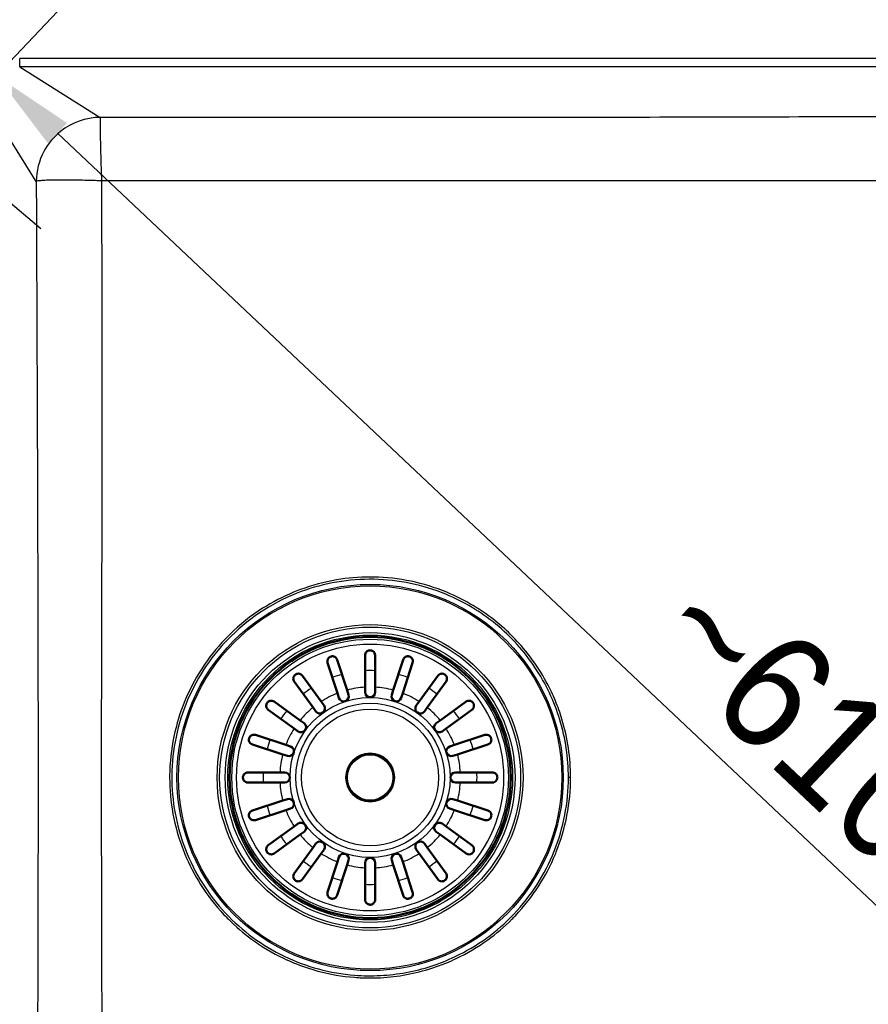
# Model space of a CAD drawing. Header units: millimetres. Extents: x 0 to 2100, y 0 to 2970.
# Tile 5 of 8: x 901 to 1154, y 1668 to 1962. Entities that reach past the tile are written whole.
import ezdxf

# ---------------------------------------------------------------- set-up
doc = ezdxf.new("R2010")
doc.units = ezdxf.units.MM
doc.header["$LTSCALE"] = 10
for name, color, linetype, lineweight in [('Dimensions(ISO)', 7, 'Continuous', 25), ('Symbols(ISO)', 7, 'Continuous', 25), ('Visible Edges(ISO)', 7, 'Continuous', 50), ('Visible Tangent Edges(ISO)', 7, 'Continuous', 25)]:
    doc.layers.add(name, color=color, linetype=linetype, lineweight=lineweight)
doc.styles.add('Text_3.5mm', font='arial.ttf', dxfattribs={"width": 0.9})
doc.dimstyles.new('KS-STANDARD', dxfattribs={"dimscale": 10, "dimtxt": 3.5, "dimasz": 2.5, "dimexe": 3.175, "dimexo": 0, "dimgap": 0.8, "dimtad": 1, "dimdec": 1, "dimrnd": 1e-08, "dimtxsty": 'Text_3.5mm', "dimcen": 0.09, "dimdle": 10, "dimclrd": 7, "dimclre": 7, "dimclrt": 7, "dimadec": 0, "dimazin": 2, "dimtfac": 0.714286, "dimtdec": 4, "dimtmove": 0, "dimatfit": 3, "dimfxl": 1, "dimtolj": 1, "dimlwd": 25, "dimlwe": 25, "dimarcsym": 0})
doc.dimstyles.new('KS-STANDARD$7', dxfattribs={"dimscale": 10, "dimtxt": 3.5, "dimasz": 2.5, "dimexe": 3.175, "dimexo": 0, "dimgap": 0.8, "dimtad": 1, "dimdec": 1, "dimrnd": 1e-08, "dimtxsty": 'Text_3.5mm', "dimcen": 0.09, "dimdle": 10, "dimclrd": 7, "dimclre": 7, "dimclrt": 7, "dimadec": 0, "dimazin": 2, "dimtfac": 0.714286, "dimtdec": 4, "dimtmove": 0, "dimatfit": 3, "dimfxl": 1, "dimtolj": 1, "dimlwd": 25, "dimlwe": 25, "dimarcsym": 0})

# ---------------------------------------------------------------- blocks, each defined once
blk = doc.blocks.new('*D11')
at = {"layer": 'Defpoints', "color": 0, "linetype": 'Continuous', "transparency": 16777216}
for p in [(841.96, 1954.32), (868.75, 1931.79)]:
    blk.add_point(p, dxfattribs=at)
at = {"layer": 'Dimensions(ISO)', "color": 7, "linetype": 'Continuous', "lineweight": 25, "transparency": 16777216}
for p, q in [((822.83, 1970.42), (719.19, 2057.6)), ((868.75, 1931.79), (841.96, 1954.32)), ((887.88, 1915.7), (907.01, 1899.61))]:
    blk.add_line(p, q, dxfattribs=at)
at = {"layer": 'Dimensions(ISO)', "color": 7, "linetype": 'Continuous', "transparency": 16777216}
for points in [[(825.51, 1973.61), (820.15, 1967.23), (841.96, 1954.32)], [(890.56, 1918.89), (885.19, 1912.51), (868.75, 1931.79)]]:
    blk.add_solid(points, dxfattribs=at)
at = {"layer": 'Dimensions(ISO)', "color": 7, "linetype": 'Continuous', "lineweight": 25, "transparency": 16777216, "insert": (742.59, 2073), "char_height": 35, "attachment_point": 4, "rotation": 319.9293, "style": 'Text_3.5mm'}
blk.add_mtext('\\A1;∅35', dxfattribs=at)
blk = doc.blocks.new('*D14')
at = {"layer": 'Defpoints', "color": 0, "linetype": 'Continuous', "transparency": 16777216}
for p in [(893.49, 1944.92), (1337.21, 1526.2), (1337.5, 1526.51)]:
    blk.add_point(p, dxfattribs=at)
at = {"layer": 'Dimensions(ISO)', "color": 7, "linetype": 'Continuous', "lineweight": 25, "transparency": 16777216}
for p, q in [((893.49, 1944.92), (915.57, 1968.31)), ((911.96, 1928.06), (1319.31, 1543.66)), ((1337.21, 1526.2), (1359.29, 1549.6))]:
    blk.add_line(p, q, dxfattribs=at)
at = {"layer": 'Dimensions(ISO)', "color": 7, "linetype": 'Continuous', "transparency": 16777216}
for points in [[(914.82, 1931.09), (909.1, 1925.03), (893.78, 1945.22)], [(1322.17, 1546.69), (1316.46, 1540.63), (1337.5, 1526.51)]]:
    blk.add_solid(points, dxfattribs=at)
at = {"layer": 'Dimensions(ISO)', "color": 7, "linetype": 'Continuous', "lineweight": 25, "transparency": 16777216, "insert": (1098.79, 1787.33), "char_height": 35, "attachment_point": 4, "rotation": 316.6604, "style": 'Text_3.5mm'}
blk.add_mtext('\\A1;\\fArial|b0|i0;\\H35.0000;~610', dxfattribs=at)

msp = doc.modelspace()

# ---------------------------------------------------------------- linework, layer by layer
at = {"layer": 'Visible Edges(ISO)'}
for p, q in [((1003.853, 1762.517), (1003.853, 1772.059)), ((1006.853, 1772.059), (1006.853, 1762.517)), ((995.596, 1760.734), (992.647, 1769.809)), ((995.501, 1770.736), (998.449, 1761.661)), ((1012.257, 1761.661), (1015.206, 1770.736)), ((1018.059, 1769.809), (1015.11, 1760.734)), ((985.112, 1765.97), (990.721, 1758.25)), ((1019.985, 1758.25), (1025.594, 1765.97)), ((988.294, 1756.487), (982.685, 1764.206)), ((1003.853, 1761.059), (1003.853, 1762.517)), ((1006.853, 1762.517), (1006.853, 1761.059)), ((1028.021, 1764.206), (1022.412, 1756.487)), ((996.047, 1759.347), (995.596, 1760.734)), ((998.449, 1761.661), (998.9, 1760.274)), ((1011.806, 1760.274), (1012.257, 1761.661)), ((1015.11, 1760.734), (1014.66, 1759.347)), ((976.706, 1758.227), (984.425, 1752.618)), ((989.151, 1755.307), (988.294, 1756.487)), ((990.721, 1758.25), (991.578, 1757.071)), ((1019.128, 1757.071), (1019.985, 1758.25)), ((1022.412, 1756.487), (1021.555, 1755.307)), ((1026.281, 1752.618), (1034.001, 1758.227)), ((982.662, 1750.191), (974.942, 1755.8)), ((1035.764, 1755.8), (1028.045, 1750.191)), ((984.425, 1752.618), (985.605, 1751.761)), ((1025.101, 1751.761), (1026.281, 1752.618)), ((971.103, 1748.265), (980.178, 1745.316)), ((983.842, 1749.334), (982.662, 1750.191)), ((1028.045, 1750.191), (1026.865, 1749.334)), ((1030.528, 1745.316), (1039.603, 1748.265)), ((979.251, 1742.463), (970.176, 1745.411)), ((980.178, 1745.316), (981.565, 1744.865)), ((1029.142, 1744.865), (1030.528, 1745.316)), ((1040.53, 1745.411), (1031.456, 1742.463)), ((980.638, 1742.012), (979.251, 1742.463)), ((1031.456, 1742.463), (1030.069, 1742.012)), ((968.853, 1737.059), (978.395, 1737.059)), ((978.395, 1737.059), (979.853, 1737.059)), ((1030.853, 1737.059), (1032.311, 1737.059)), ((1032.311, 1737.059), (1041.853, 1737.059)), ((978.395, 1734.059), (968.853, 1734.059)), ((979.853, 1734.059), (978.395, 1734.059)), ((1032.311, 1734.059), (1030.853, 1734.059)), ((1041.853, 1734.059), (1032.311, 1734.059)), ((970.176, 1725.706), (979.251, 1728.655)), ((979.251, 1728.655), (980.638, 1729.106)), ((1030.069, 1729.106), (1031.456, 1728.655)), ((1031.456, 1728.655), (1040.53, 1725.706)), ((980.178, 1725.802), (971.103, 1722.853)), ((981.565, 1726.252), (980.178, 1725.802)), ((1030.528, 1725.802), (1029.142, 1726.252)), ((1039.603, 1722.853), (1030.528, 1725.802)), ((974.942, 1715.318), (982.662, 1720.927)), ((982.662, 1720.927), (983.842, 1721.784)), ((1026.865, 1721.784), (1028.045, 1720.927)), ((1028.045, 1720.927), (1035.764, 1715.318)), ((984.425, 1718.5), (976.706, 1712.891)), ((985.605, 1719.357), (984.425, 1718.5)), ((1026.281, 1718.5), (1025.101, 1719.357)), ((1034.001, 1712.891), (1026.281, 1718.5)), ((988.294, 1714.631), (989.151, 1715.811)), ((1021.555, 1715.811), (1022.412, 1714.631)), ((982.685, 1706.911), (988.294, 1714.631)), ((990.721, 1712.868), (985.112, 1705.148)), ((991.578, 1714.047), (990.721, 1712.868)), ((1019.985, 1712.868), (1019.128, 1714.047)), ((1025.594, 1705.148), (1019.985, 1712.868)), ((1022.412, 1714.631), (1028.021, 1706.911)), ((992.647, 1701.309), (995.596, 1710.384)), ((998.449, 1709.457), (995.501, 1700.382)), ((995.596, 1710.384), (996.047, 1711.771)), ((998.9, 1710.843), (998.449, 1709.457)), ((1003.853, 1708.601), (1003.853, 1710.059)), ((1006.853, 1710.059), (1006.853, 1708.601)), ((1012.257, 1709.457), (1011.806, 1710.843)), ((1015.206, 1700.382), (1012.257, 1709.457)), ((1014.66, 1711.771), (1015.11, 1710.384)), ((1015.11, 1710.384), (1018.059, 1701.309)), ((1003.853, 1699.059), (1003.853, 1708.601)), ((1006.853, 1708.601), (1006.853, 1699.059))]:
    msp.add_line(p, q, dxfattribs=at)
for radius in [42, 7.15]:
    msp.add_circle((1005.353, 1735.559), radius, dxfattribs=at)
for centre, start, end in [((997.473, 1759.811), 198, 18), ((1005.353, 1761.059), 180, 0), ((1013.233, 1759.811), 162, 342), ((990.365, 1756.189), 216, 36), ((1020.342, 1756.189), 144, 324), ((984.723, 1750.547), 234, 54), ((1025.983, 1750.547), 126, 306), ((981.101, 1743.439), 252, 72), ((1029.605, 1743.439), 108, 288), ((979.853, 1735.559), 270, 90), ((1030.853, 1735.559), 90, 270), ((981.101, 1727.679), 288, 108), ((1029.605, 1727.679), 72, 252), ((984.723, 1720.57), 306, 126), ((1025.983, 1720.57), 54, 234), ((990.365, 1714.929), 324, 144), ((1020.342, 1714.929), 36, 216), ((997.473, 1711.307), 342, 162), ((1013.233, 1711.307), 18, 198), ((1005.353, 1710.059), 0, 180)]:
    msp.add_arc(centre, 1.5, start, end, dxfattribs=at)
for points, knots in [([(992.647, 1769.809), (992.604, 1769.944), (992.58, 1770.082), (992.567, 1770.454), (992.613, 1770.682), (992.768, 1771.026), (992.856, 1771.164), (993.068, 1771.394), (993.185, 1771.491), (993.425, 1771.63), (993.534, 1771.677), (993.77, 1771.747), (993.891, 1771.766), (994.181, 1771.778), (994.34, 1771.756), (994.707, 1771.652), (994.916, 1771.537), (995.279, 1771.202), (995.421, 1770.982), (995.501, 1770.736)], [-0.69701633, -0.69701633, -0.69701633, -0.69701633, -0.64009453, -0.64009453, -0.54408429, -0.54408429, -0.47905509, -0.47905509, -0.42582791, -0.42582791, -0.38721936, -0.38721936, -0.34689902, -0.34689902, -0.28889081, -0.28889081, -0.19786907, -0.19786907, -0.09900993, -0.09900993, -0.09900993, -0.09900993]), ([(1003.853, 1772.059), (1003.853, 1772.252), (1003.89, 1772.441), (1004.038, 1772.809), (1004.152, 1772.98), (1004.399, 1773.226), (1004.526, 1773.321), (1004.779, 1773.45), (1004.895, 1773.493), (1005.132, 1773.547), (1005.247, 1773.56), (1005.49, 1773.558), (1005.612, 1773.541), (1005.889, 1773.47), (1006.032, 1773.404), (1006.348, 1773.204), (1006.512, 1773.039), (1006.773, 1772.612), (1006.853, 1772.342), (1006.853, 1772.059)], [-0.69212404, -0.69212404, -0.69212404, -0.69212404, -0.60156071, -0.60156071, -0.50301379, -0.50301379, -0.43060386, -0.43060386, -0.38003705, -0.38003705, -0.33604839, -0.33604839, -0.28904938, -0.28904938, -0.2233831, -0.2233831, -0.12027478, -0.12027478, -0.00028291, -0.00028291, -0.00028291, -0.00028291]), ([(1015.206, 1770.736), (1015.249, 1770.87), (1015.311, 1770.996), (1015.519, 1771.305), (1015.69, 1771.461), (1016.018, 1771.649), (1016.17, 1771.71), (1016.478, 1771.771), (1016.629, 1771.781), (1016.905, 1771.752), (1017.02, 1771.726), (1017.253, 1771.644), (1017.362, 1771.588), (1017.604, 1771.428), (1017.72, 1771.316), (1017.955, 1771.016), (1018.056, 1770.8), (1018.153, 1770.317), (1018.139, 1770.055), (1018.059, 1769.809)], [-0.69704112, -0.69704112, -0.69704112, -0.69704112, -0.64025695, -0.64025695, -0.54419025, -0.54419025, -0.47912201, -0.47912201, -0.4258629, -0.4258629, -0.38723651, -0.38723651, -0.34690418, -0.34690418, -0.28888968, -0.28888968, -0.19786073, -0.19786073, -0.09900976, -0.09900976, -0.09900976, -0.09900976]), ([(982.685, 1764.206), (982.576, 1764.357), (982.496, 1764.526), (982.393, 1764.914), (982.385, 1765.131), (982.452, 1765.527), (982.519, 1765.707), (982.684, 1765.977), (982.765, 1766.079), (982.941, 1766.247), (983.027, 1766.314), (983.228, 1766.436), (983.34, 1766.485), (983.617, 1766.571), (983.788, 1766.594), (984.2, 1766.577), (984.441, 1766.509), (984.833, 1766.279), (984.989, 1766.139), (985.112, 1765.97)], [-0.78248672, -0.78248672, -0.78248672, -0.78248672, -0.70266973, -0.70266973, -0.6073774, -0.6073774, -0.52191603, -0.52191603, -0.46718449, -0.46718449, -0.42353545, -0.42353545, -0.37328356, -0.37328356, -0.29850563, -0.29850563, -0.19193577, -0.19193577, -0.10397516, -0.10397516, -0.10397516, -0.10397516]), ([(1025.594, 1765.97), (1025.704, 1766.121), (1025.84, 1766.249), (1026.176, 1766.466), (1026.38, 1766.541), (1026.777, 1766.6), (1026.97, 1766.592), (1027.277, 1766.518), (1027.399, 1766.473), (1027.614, 1766.357), (1027.704, 1766.296), (1027.882, 1766.142), (1027.963, 1766.052), (1028.131, 1765.815), (1028.205, 1765.659), (1028.317, 1765.262), (1028.326, 1765.012), (1028.229, 1764.568), (1028.144, 1764.376), (1028.021, 1764.206)], [-0.78247424, -0.78247424, -0.78247424, -0.78247424, -0.70259352, -0.70259352, -0.6073258, -0.6073258, -0.52188491, -0.52188491, -0.46716841, -0.46716841, -0.4235275, -0.4235275, -0.3732805, -0.3732805, -0.29850182, -0.29850182, -0.19193442, -0.19193442, -0.10397516, -0.10397516, -0.10397516, -0.10397516]), ([(974.942, 1755.8), (974.791, 1755.909), (974.663, 1756.045), (974.446, 1756.382), (974.371, 1756.586), (974.312, 1756.983), (974.321, 1757.176), (974.394, 1757.483), (974.439, 1757.605), (974.555, 1757.82), (974.616, 1757.909), (974.77, 1758.088), (974.86, 1758.169), (975.097, 1758.337), (975.253, 1758.411), (975.65, 1758.523), (975.9, 1758.532), (976.344, 1758.435), (976.536, 1758.35), (976.706, 1758.227)], [-0.78247424, -0.78247424, -0.78247424, -0.78247424, -0.70259352, -0.70259352, -0.6073258, -0.6073258, -0.52188491, -0.52188491, -0.46716841, -0.46716841, -0.4235275, -0.4235275, -0.3732805, -0.3732805, -0.29850182, -0.29850182, -0.19193442, -0.19193442, -0.10397516, -0.10397516, -0.10397516, -0.10397516]), ([(1034.001, 1758.227), (1034.152, 1758.336), (1034.32, 1758.416), (1034.708, 1758.519), (1034.925, 1758.527), (1035.321, 1758.46), (1035.502, 1758.393), (1035.771, 1758.228), (1035.873, 1758.147), (1036.042, 1757.971), (1036.108, 1757.885), (1036.23, 1757.684), (1036.279, 1757.572), (1036.366, 1757.295), (1036.388, 1757.124), (1036.372, 1756.712), (1036.303, 1756.471), (1036.074, 1756.079), (1035.933, 1755.923), (1035.764, 1755.8)], [-0.78248672, -0.78248672, -0.78248672, -0.78248672, -0.70266973, -0.70266973, -0.6073774, -0.6073774, -0.52191603, -0.52191603, -0.46718449, -0.46718449, -0.42353545, -0.42353545, -0.37328356, -0.37328356, -0.29850563, -0.29850563, -0.19193577, -0.19193577, -0.10397516, -0.10397516, -0.10397516, -0.10397516]), ([(970.176, 1745.411), (970.042, 1745.455), (969.916, 1745.517), (969.607, 1745.725), (969.451, 1745.896), (969.263, 1746.224), (969.202, 1746.376), (969.141, 1746.683), (969.131, 1746.835), (969.16, 1747.11), (969.186, 1747.226), (969.268, 1747.459), (969.324, 1747.568), (969.484, 1747.809), (969.596, 1747.926), (969.896, 1748.161), (970.112, 1748.262), (970.595, 1748.359), (970.857, 1748.345), (971.103, 1748.265)], [-0.69704112, -0.69704112, -0.69704112, -0.69704112, -0.64025695, -0.64025695, -0.54419025, -0.54419025, -0.47912201, -0.47912201, -0.4258629, -0.4258629, -0.38723651, -0.38723651, -0.34690418, -0.34690418, -0.28888968, -0.28888968, -0.19786073, -0.19786073, -0.09900976, -0.09900976, -0.09900976, -0.09900976]), ([(1039.603, 1748.265), (1039.738, 1748.308), (1039.877, 1748.332), (1040.248, 1748.345), (1040.476, 1748.299), (1040.82, 1748.144), (1040.958, 1748.056), (1041.189, 1747.844), (1041.286, 1747.727), (1041.424, 1747.487), (1041.471, 1747.378), (1041.541, 1747.142), (1041.56, 1747.021), (1041.573, 1746.732), (1041.55, 1746.572), (1041.446, 1746.205), (1041.331, 1745.997), (1040.997, 1745.633), (1040.776, 1745.491), (1040.53, 1745.411)], [-0.69701633, -0.69701633, -0.69701633, -0.69701633, -0.64009453, -0.64009453, -0.54408429, -0.54408429, -0.47905509, -0.47905509, -0.42582791, -0.42582791, -0.38721936, -0.38721936, -0.34689902, -0.34689902, -0.28889081, -0.28889081, -0.19786907, -0.19786907, -0.09900993, -0.09900993, -0.09900993, -0.09900993]), ([(968.853, 1734.059), (968.808, 1734.059), (968.763, 1734.061), (968.662, 1734.07), (968.605, 1734.078), (968.417, 1734.117), (968.287, 1734.163), (967.953, 1734.336), (967.772, 1734.493), (967.554, 1734.796), (967.483, 1734.928), (967.395, 1735.188), (967.369, 1735.306), (967.348, 1735.549), (967.352, 1735.669), (967.393, 1735.93), (967.434, 1736.062), (967.57, 1736.361), (967.687, 1736.523), (967.984, 1736.799), (968.167, 1736.91), (968.47, 1737.013), (968.572, 1737.036), (968.734, 1737.055), (968.793, 1737.059), (968.853, 1737.059)], [-0.69679078, -0.69679078, -0.69679078, -0.69679078, -0.67557668, -0.67557668, -0.64858591, -0.64858591, -0.58357454, -0.58357454, -0.47104311, -0.47104311, -0.40396733, -0.40396733, -0.35533049, -0.35533049, -0.30824748, -0.30824748, -0.25066223, -0.25066223, -0.16312632, -0.16312632, -0.07002237, -0.07002237, -0.02530691, -0.02530691, 0, 0, 0, 0]), ([(1041.853, 1737.059), (1042.046, 1737.059), (1042.236, 1737.022), (1042.603, 1736.874), (1042.774, 1736.76), (1043.02, 1736.513), (1043.115, 1736.386), (1043.244, 1736.133), (1043.287, 1736.017), (1043.341, 1735.78), (1043.354, 1735.665), (1043.352, 1735.422), (1043.335, 1735.3), (1043.264, 1735.023), (1043.198, 1734.88), (1042.998, 1734.564), (1042.833, 1734.4), (1042.406, 1734.139), (1042.137, 1734.059), (1041.853, 1734.059)], [-0.69212404, -0.69212404, -0.69212404, -0.69212404, -0.60156071, -0.60156071, -0.50301379, -0.50301379, -0.43060386, -0.43060386, -0.38003705, -0.38003705, -0.33604839, -0.33604839, -0.28904938, -0.28904938, -0.2233831, -0.2233831, -0.12027478, -0.12027478, -0.00028291, -0.00028291, -0.00028291, -0.00028291]), ([(971.103, 1722.853), (970.968, 1722.809), (970.83, 1722.785), (970.458, 1722.773), (970.231, 1722.819), (969.886, 1722.974), (969.748, 1723.061), (969.518, 1723.274), (969.421, 1723.391), (969.282, 1723.631), (969.235, 1723.739), (969.165, 1723.976), (969.146, 1724.097), (969.134, 1724.386), (969.156, 1724.546), (969.26, 1724.913), (969.376, 1725.121), (969.71, 1725.484), (969.93, 1725.627), (970.176, 1725.706)], [-0.69701633, -0.69701633, -0.69701633, -0.69701633, -0.64009453, -0.64009453, -0.54408429, -0.54408429, -0.47905509, -0.47905509, -0.42582791, -0.42582791, -0.38721936, -0.38721936, -0.34689902, -0.34689902, -0.28889081, -0.28889081, -0.19786907, -0.19786907, -0.09900993, -0.09900993, -0.09900993, -0.09900993]), ([(1040.53, 1725.706), (1040.665, 1725.663), (1040.791, 1725.601), (1041.099, 1725.393), (1041.256, 1725.222), (1041.444, 1724.894), (1041.504, 1724.742), (1041.565, 1724.434), (1041.575, 1724.283), (1041.546, 1724.007), (1041.521, 1723.892), (1041.438, 1723.659), (1041.382, 1723.55), (1041.222, 1723.308), (1041.11, 1723.192), (1040.811, 1722.957), (1040.595, 1722.856), (1040.111, 1722.759), (1039.849, 1722.773), (1039.603, 1722.853)], [-0.69704112, -0.69704112, -0.69704112, -0.69704112, -0.64025695, -0.64025695, -0.54419025, -0.54419025, -0.47912201, -0.47912201, -0.4258629, -0.4258629, -0.38723651, -0.38723651, -0.34690418, -0.34690418, -0.28888968, -0.28888968, -0.19786073, -0.19786073, -0.09900976, -0.09900976, -0.09900976, -0.09900976]), ([(976.706, 1712.891), (976.555, 1712.781), (976.386, 1712.702), (975.998, 1712.599), (975.781, 1712.591), (975.386, 1712.658), (975.205, 1712.725), (974.935, 1712.89), (974.833, 1712.97), (974.665, 1713.147), (974.598, 1713.233), (974.476, 1713.434), (974.427, 1713.545), (974.341, 1713.822), (974.318, 1713.994), (974.335, 1714.406), (974.403, 1714.646), (974.633, 1715.039), (974.773, 1715.195), (974.942, 1715.318)], [-0.78248672, -0.78248672, -0.78248672, -0.78248672, -0.70266973, -0.70266973, -0.6073774, -0.6073774, -0.52191603, -0.52191603, -0.46718449, -0.46718449, -0.42353545, -0.42353545, -0.37328356, -0.37328356, -0.29850563, -0.29850563, -0.19193577, -0.19193577, -0.10397516, -0.10397516, -0.10397516, -0.10397516]), ([(1035.764, 1715.318), (1035.915, 1715.208), (1036.043, 1715.072), (1036.261, 1714.736), (1036.336, 1714.532), (1036.394, 1714.135), (1036.386, 1713.942), (1036.312, 1713.635), (1036.267, 1713.513), (1036.152, 1713.298), (1036.09, 1713.208), (1035.937, 1713.03), (1035.846, 1712.949), (1035.609, 1712.781), (1035.453, 1712.707), (1035.056, 1712.595), (1034.806, 1712.586), (1034.362, 1712.683), (1034.17, 1712.768), (1034.001, 1712.891)], [-0.78247424, -0.78247424, -0.78247424, -0.78247424, -0.70259352, -0.70259352, -0.6073258, -0.6073258, -0.52188491, -0.52188491, -0.46716841, -0.46716841, -0.4235275, -0.4235275, -0.3732805, -0.3732805, -0.29850182, -0.29850182, -0.19193442, -0.19193442, -0.10397516, -0.10397516, -0.10397516, -0.10397516]), ([(985.112, 1705.148), (985.003, 1704.997), (984.867, 1704.869), (984.53, 1704.652), (984.326, 1704.576), (983.929, 1704.518), (983.736, 1704.526), (983.429, 1704.6), (983.307, 1704.645), (983.092, 1704.761), (983.003, 1704.822), (982.825, 1704.976), (982.744, 1705.066), (982.575, 1705.303), (982.501, 1705.459), (982.389, 1705.856), (982.38, 1706.106), (982.477, 1706.55), (982.562, 1706.742), (982.685, 1706.911)], [-0.78247424, -0.78247424, -0.78247424, -0.78247424, -0.70259352, -0.70259352, -0.6073258, -0.6073258, -0.52188491, -0.52188491, -0.46716841, -0.46716841, -0.4235275, -0.4235275, -0.3732805, -0.3732805, -0.29850182, -0.29850182, -0.19193442, -0.19193442, -0.10397516, -0.10397516, -0.10397516, -0.10397516]), ([(1028.021, 1706.911), (1028.131, 1706.76), (1028.21, 1706.592), (1028.313, 1706.204), (1028.322, 1705.987), (1028.254, 1705.591), (1028.187, 1705.411), (1028.022, 1705.141), (1027.942, 1705.039), (1027.765, 1704.87), (1027.679, 1704.804), (1027.478, 1704.682), (1027.367, 1704.633), (1027.09, 1704.546), (1026.918, 1704.524), (1026.506, 1704.541), (1026.266, 1704.609), (1025.873, 1704.838), (1025.717, 1704.979), (1025.594, 1705.148)], [-0.78248672, -0.78248672, -0.78248672, -0.78248672, -0.70266973, -0.70266973, -0.6073774, -0.6073774, -0.52191603, -0.52191603, -0.46718449, -0.46718449, -0.42353545, -0.42353545, -0.37328356, -0.37328356, -0.29850563, -0.29850563, -0.19193577, -0.19193577, -0.10397516, -0.10397516, -0.10397516, -0.10397516]), ([(995.501, 1700.382), (995.457, 1700.247), (995.395, 1700.121), (995.187, 1699.813), (995.016, 1699.656), (994.689, 1699.469), (994.536, 1699.408), (994.229, 1699.347), (994.077, 1699.337), (993.802, 1699.366), (993.686, 1699.391), (993.453, 1699.474), (993.344, 1699.53), (993.103, 1699.69), (992.987, 1699.802), (992.751, 1700.101), (992.65, 1700.317), (992.553, 1700.801), (992.568, 1701.063), (992.647, 1701.309)], [-0.69704112, -0.69704112, -0.69704112, -0.69704112, -0.64025695, -0.64025695, -0.54419025, -0.54419025, -0.47912201, -0.47912201, -0.4258629, -0.4258629, -0.38723651, -0.38723651, -0.34690418, -0.34690418, -0.28888968, -0.28888968, -0.19786073, -0.19786073, -0.09900976, -0.09900976, -0.09900976, -0.09900976]), ([(1018.059, 1701.309), (1018.103, 1701.174), (1018.127, 1701.035), (1018.139, 1700.664), (1018.093, 1700.436), (1017.938, 1700.092), (1017.851, 1699.954), (1017.638, 1699.723), (1017.521, 1699.626), (1017.281, 1699.488), (1017.173, 1699.441), (1016.936, 1699.371), (1016.815, 1699.352), (1016.526, 1699.339), (1016.366, 1699.362), (1015.999, 1699.466), (1015.791, 1699.581), (1015.428, 1699.915), (1015.286, 1700.136), (1015.206, 1700.382)], [-0.69701633, -0.69701633, -0.69701633, -0.69701633, -0.64009453, -0.64009453, -0.54408429, -0.54408429, -0.47905509, -0.47905509, -0.42582791, -0.42582791, -0.38721936, -0.38721936, -0.34689902, -0.34689902, -0.28889081, -0.28889081, -0.19786907, -0.19786907, -0.09900993, -0.09900993, -0.09900993, -0.09900993]), ([(1006.853, 1699.059), (1006.853, 1698.866), (1006.816, 1698.677), (1006.668, 1698.309), (1006.554, 1698.138), (1006.308, 1697.892), (1006.181, 1697.797), (1005.927, 1697.668), (1005.811, 1697.625), (1005.574, 1697.571), (1005.459, 1697.558), (1005.216, 1697.56), (1005.094, 1697.577), (1004.817, 1697.648), (1004.674, 1697.714), (1004.358, 1697.914), (1004.194, 1698.079), (1003.933, 1698.506), (1003.853, 1698.776), (1003.853, 1699.059)], [-0.69212404, -0.69212404, -0.69212404, -0.69212404, -0.60156071, -0.60156071, -0.50301379, -0.50301379, -0.43060386, -0.43060386, -0.38003705, -0.38003705, -0.33604839, -0.33604839, -0.28904938, -0.28904938, -0.2233831, -0.2233831, -0.12027478, -0.12027478, -0.00028291, -0.00028291, -0.00028291, -0.00028291])]:
    msp.add_open_spline(points, degree=3, knots=knots, dxfattribs=at)
at = {"layer": 'Visible Tangent Edges(ISO)'}
for p, q in [((900.679, 1947.859), (900.679, 1950.35)), ((1330.02, 1950.35), (900.679, 1950.35)), ((1330.02, 1947.859), (900.679, 1947.859)), ((900.679, 1947.859), (924.756, 1932.781)), ((905.629, 1913.659), (890.553, 1937.733))]:
    msp.add_line(p, q, dxfattribs=at)
for radius in [57.689, 57.241, 45.689, 44.95, 43.296, 42.539, 41.309, 39.878, 23.921, 22.189, 20.456, 6.78]:
    msp.add_circle((1005.353, 1735.559), radius, dxfattribs=at)
for radius, start, end in [(31.933, 105.30766, 110.69234), (31.933, 87.30766, 92.69234), (31.933, 69.30766, 74.69234), (31.933, 123.30766, 128.69234), (27, 93.18474, 104.81526), (27, 75.18474, 86.81526), (31.933, 51.30766, 56.69234), (27, 111.18474, 122.81526), (27, 57.18474, 68.81526), (27, 129.18474, 140.81526), (27, 39.18474, 50.81526), (31.933, 141.30766, 146.69234), (31.933, 33.30766, 38.69234), (27, 147.18474, 158.81526), (27, 21.18474, 32.81526), (31.933, 159.30766, 164.69234), (31.933, 15.30766, 20.69234), (27, 165.18474, 176.81526), (27, 3.18474, 14.81526), (31.933, 177.30766, 182.69234), (31.933, 357.30766, 2.69234), (27, 183.18474, 194.81526), (27, 345.18474, 356.81526), (31.933, 195.30766, 200.69234), (31.933, 339.30766, 344.69234), (27, 201.18474, 212.81526), (27, 327.18474, 338.81526), (31.933, 213.30766, 218.69234), (27, 219.18474, 230.81526), (27, 309.18474, 320.81526), (31.933, 321.30766, 326.69234), (27, 237.18474, 248.81526), (27, 291.18474, 302.81526), (31.933, 231.30766, 236.69234), (27, 255.18474, 266.81526), (27, 273.18474, 284.81526), (31.933, 303.30766, 308.69234), (31.933, 249.30766, 254.69234), (31.933, 267.30766, 272.69234), (31.933, 285.30766, 290.69234)]:
    msp.add_arc((1005.353, 1735.559), radius, start, end, dxfattribs=at)
for points, knots in [([(924.756, 1932.781), (920.424, 1932.748), (916.245, 1931.245), (912.889, 1928.566), (910.868, 1926.952), (909.135, 1924.873), (907.913, 1922.592), (906.449, 1919.862), (905.653, 1916.79), (905.629, 1913.659)], [0, 0, 0, 0, 0.4304516, 0.4304516, 0.4304516, 0.68969731, 0.68969731, 0.68969731, 0.99999999, 0.99999999, 0.99999999, 0.99999999]), ([(924.756, 1932.781), (924.717, 1932.572), (924.697, 1931.981), (924.693, 1930.999), (924.692, 1930.635), (924.693, 1930.213), (924.697, 1929.724), (924.703, 1928.926), (924.716, 1927.951), (924.74, 1926.714), (924.755, 1925.932), (924.775, 1925.044), (924.801, 1924.025), (924.814, 1923.515), (924.828, 1922.973), (924.844, 1922.394), (924.852, 1922.104), (924.861, 1921.806), (924.869, 1921.498), (924.874, 1921.344), (924.879, 1921.188), (924.883, 1921.029), (924.887, 1920.917), (924.89, 1920.815), (924.894, 1920.679), (924.895, 1920.622), (924.897, 1920.566), (924.898, 1920.545), (924.96, 1918.498), (925.015, 1916.869), (925.055, 1915.747), (925.095, 1914.625), (925.12, 1913.989), (925.127, 1913.81)], [0, 0, 0, 0, 0.1823357, 0.1823357, 0.1823357, 0.25, 0.25, 0.25, 0.3603345, 0.3603345, 0.3603345, 0.4301672, 0.4301672, 0.4301672, 0.4650836, 0.4650836, 0.4650836, 0.4825418, 0.4825418, 0.4825418, 0.4912709, 0.4912709, 0.4912709, 0.4974472, 0.4974472, 0.4974472, 0.5, 0.5, 0.5, 0.75, 0.75, 0.75, 1, 1, 1, 1]), ([(1306.697, 1933.493), (1306.418, 1933.492), (1306.139, 1933.491), (1274.151, 1933.364), (1242.439, 1933.243), (1194.871, 1933.078), (1179.019, 1933.026), (1147.318, 1932.929), (1131.47, 1932.884), (1099.779, 1932.807), (1083.935, 1932.775), (1052.255, 1932.726), (1036.417, 1932.71), (1004.744, 1932.697), (988.908, 1932.701), (957.233, 1932.727), (941.394, 1932.75), (925.29, 1932.78), (925.023, 1932.781), (924.756, 1932.781)], [0, 0, 0, 0, 0.002192, 0.002192, 0.2514002, 0.2514002, 0.3759503, 0.3759503, 0.5004394, 0.5004394, 0.6248606, 0.6248606, 0.7492084, 0.7492084, 0.8735338, 0.8735338, 0.9979052, 0.9979052, 1, 1, 1, 1]), ([(925.127, 1913.81), (924.601, 1913.829), (923.983, 1913.85), (923.268, 1913.872), (922.911, 1913.883), (922.53, 1913.894), (922.125, 1913.905), (921.923, 1913.911), (921.715, 1913.916), (921.501, 1913.922), (921.394, 1913.925), (921.285, 1913.928), (921.175, 1913.931), (921.12, 1913.932), (921.065, 1913.933), (921.009, 1913.935), (920.981, 1913.936), (920.953, 1913.936), (920.925, 1913.937), (920.911, 1913.937), (920.897, 1913.938), (920.883, 1913.938), (920.876, 1913.938), (920.869, 1913.938), (920.862, 1913.938), (920.855, 1913.939), (920.848, 1913.939), (920.791, 1913.94), (919.862, 1913.963), (919.016, 1913.981), (918.244, 1913.995), (915.983, 1914.035), (914.346, 1914.043), (913.025, 1914.041), (912.615, 1914.041), (912.238, 1914.039), (911.887, 1914.036), (910.718, 1914.027), (909.839, 1914.009), (909.1, 1913.987), (908.455, 1913.967), (907.923, 1913.943), (907.465, 1913.914), (907.241, 1913.9), (907.036, 1913.885), (906.847, 1913.868), (906.27, 1913.817), (905.817, 1913.753), (905.629, 1913.659)], [0.00000002, 0.00000002, 0.00000002, 0.00000002, 0.25, 0.25, 0.25, 0.375, 0.375, 0.375, 0.4375, 0.4375, 0.4375, 0.46875, 0.46875, 0.46875, 0.484375, 0.484375, 0.484375, 0.4921875, 0.4921875, 0.4921875, 0.49609375, 0.49609375, 0.49609375, 0.49804687, 0.49804687, 0.49804687, 0.5, 0.5, 0.5, 0.53183395, 0.53183395, 0.53183395, 0.625, 0.625, 0.625, 0.65386861, 0.65386861, 0.65386861, 0.75, 0.75, 0.75, 0.83404345, 0.83404345, 0.83404345, 0.875, 0.875, 0.875, 1, 1, 1, 1]), ([(905.629, 1913.659), (905.63, 1913.391), (905.631, 1913.123), (905.695, 1898.058), (905.816, 1868.472), (905.956, 1831.494), (906.052, 1801.93), (906.111, 1779.786), (906.151, 1757.665), (906.165, 1735.559), (906.151, 1713.453), (906.111, 1691.332), (906.052, 1669.188), (905.956, 1639.624), (905.816, 1602.646), (905.695, 1573.06), (905.631, 1557.994), (905.63, 1557.727), (905.629, 1557.459)], [0, 0, 0, 0, 0.002256, 0.002256, 0.1269435, 0.2515438, 0.3137795, 0.3759394, 0.4380064, 0.5, 0.5619936, 0.6240606, 0.6862205, 0.7484562, 0.8730565, 0.997744, 0.997744, 1, 1, 1, 1]), ([(925.127, 1913.81), (925.144, 1905.982), (925.158, 1898.516), (925.17, 1891.728), (925.175, 1888.334), (925.18, 1885.006), (925.185, 1881.85), (925.187, 1880.273), (925.189, 1878.69), (925.19, 1877.201), (925.191, 1875.712), (925.195, 1874.17), (925.196, 1872.731), (925.197, 1871.608), (925.199, 1870.48), (925.2, 1869.358), (925.202, 1867.206), (925.204, 1865.107), (925.205, 1863.063), (925.207, 1860.709), (925.208, 1858.374), (925.209, 1856.154), (925.212, 1850.999), (925.213, 1846.022), (925.212, 1841.411), (925.211, 1835.528), (925.208, 1830.015), (925.203, 1824.867), (925.201, 1821.946), (925.197, 1819.141), (925.194, 1816.453), (925.189, 1812.74), (925.183, 1809.147), (925.177, 1805.772), (925.175, 1804.703), (925.173, 1803.641), (925.17, 1802.591), (925.166, 1800.33), (925.161, 1798.125), (925.156, 1796.022), (925.144, 1790.467), (925.13, 1785.239), (925.117, 1780.283), (925.101, 1774.252), (925.086, 1768.625), (925.074, 1763.306), (925.07, 1761.5), (925.066, 1759.709), (925.062, 1757.936), (925.056, 1754.955), (925.051, 1752.024), (925.047, 1749.151), (925.041, 1744.57), (925.038, 1740.066), (925.038, 1735.559), (925.038, 1731.052), (925.041, 1726.581), (925.047, 1721.967), (925.051, 1719.067), (925.056, 1716.161), (925.062, 1713.182), (925.066, 1711.422), (925.07, 1709.637), (925.074, 1707.812), (925.085, 1702.898), (925.099, 1697.884), (925.113, 1692.455), (925.114, 1691.916), (925.116, 1691.376), (925.117, 1690.834), (925.123, 1688.645), (925.129, 1686.42), (925.135, 1684.085), (925.142, 1681.171), (925.149, 1678.243), (925.156, 1675.096), (925.161, 1672.951), (925.166, 1670.769), (925.17, 1668.526), (925.179, 1664.186), (925.187, 1659.62), (925.194, 1654.665), (925.197, 1651.949), (925.201, 1649.154), (925.203, 1646.251), (925.208, 1641.121), (925.211, 1635.657), (925.212, 1629.707), (925.212, 1627.424), (925.212, 1625.123), (925.212, 1622.697), (925.212, 1620.001), (925.211, 1617.282), (925.209, 1614.412), (925.207, 1610.348), (925.204, 1606.179), (925.2, 1601.759), (925.199, 1600.652), (925.197, 1599.529), (925.196, 1598.387), (925.19, 1592.486), (925.181, 1586.265), (925.17, 1579.39), (925.164, 1575.952), (925.157, 1572.433), (925.15, 1568.733), (925.143, 1565.033), (925.135, 1561.222), (925.127, 1557.308)], [0, 0, 0, 0, 0.03125, 0.03125, 0.03125, 0.046875, 0.046875, 0.046875, 0.0546875, 0.0546875, 0.0546875, 0.0625, 0.0625, 0.0625, 0.0685932, 0.0685932, 0.0685932, 0.0802893, 0.0802893, 0.0802893, 0.09375, 0.09375, 0.09375, 0.125, 0.125, 0.125, 0.1648717, 0.1648717, 0.1648717, 0.1875, 0.1875, 0.1875, 0.21875, 0.21875, 0.21875, 0.2286554, 0.2286554, 0.2286554, 0.25, 0.25, 0.25, 0.3063824, 0.3063824, 0.3063824, 0.375, 0.375, 0.375, 0.3983055, 0.3983055, 0.3983055, 0.4375, 0.4375, 0.4375, 0.5, 0.5, 0.5, 0.5625, 0.5625, 0.5625, 0.6017916, 0.6017916, 0.6017916, 0.625, 0.625, 0.625, 0.6875, 0.6875, 0.6875, 0.6937, 0.6937, 0.6937, 0.71875, 0.71875, 0.71875, 0.75, 0.75, 0.75, 0.771292, 0.771292, 0.771292, 0.8125, 0.8125, 0.8125, 0.8350873, 0.8350873, 0.8350873, 0.875, 0.875, 0.875, 0.8903153, 0.8903153, 0.8903153, 0.9073432, 0.9073432, 0.9073432, 0.9314566, 0.9314566, 0.9314566, 0.9375, 0.9375, 0.9375, 0.96875, 0.96875, 0.96875, 0.984375, 0.984375, 0.984375, 1, 1, 1, 1]), ([(1306.76, 1914.099), (1303.5, 1914.09), (1300.274, 1914.082), (1293.889, 1914.066), (1290.777, 1914.058), (1281.265, 1914.034), (1275.053, 1914.02), (1256.424, 1913.977), (1244.433, 1913.952), (1209.415, 1913.888), (1187.698, 1913.858), (1163, 1913.834), (1158.136, 1913.831), (1148.746, 1913.824), (1144.073, 1913.821), (1135.168, 1913.816), (1130.738, 1913.815), (1124.326, 1913.813), (1122.187, 1913.812), (1118.025, 1913.811), (1115.908, 1913.811), (1111.876, 1913.81), (1109.869, 1913.81), (1105.873, 1913.809), (1103.828, 1913.809), (1099.977, 1913.809), (1098.059, 1913.809), (1094.237, 1913.809), (1092.278, 1913.809), (1088.587, 1913.81), (1086.749, 1913.81), (1083.083, 1913.81), (1081.205, 1913.81), (1077.663, 1913.811), (1075.896, 1913.811), (1072.371, 1913.812), (1070.565, 1913.813), (1055.183, 1913.816), (1042.027, 1913.819), (1023.744, 1913.822), (1017.619, 1913.823), (1005.844, 1913.823), (999.945, 1913.824), (982.659, 1913.822), (971.241, 1913.819), (948.413, 1913.814), (936.905, 1913.812), (925.127, 1913.81)], [0, 0, 0, 0, 0.015625, 0.015625, 0.03125, 0.03125, 0.0625, 0.0625, 0.125, 0.125, 0.25, 0.25, 0.28125, 0.28125, 0.3125, 0.3125, 0.34375, 0.34375, 0.359375, 0.359375, 0.375, 0.375, 0.390625, 0.390625, 0.40625, 0.40625, 0.421875, 0.421875, 0.4375, 0.4375, 0.453125, 0.453125, 0.46875, 0.46875, 0.484375, 0.484375, 0.5, 0.5, 0.625, 0.625, 0.6875, 0.6875, 0.75, 0.75, 0.875, 0.875, 1, 1, 1, 1]), ([(1065.236, 1735.559), (1065.236, 1731.764), (1064.875, 1727.968), (1064.157, 1724.242), (1063.44, 1720.515), (1062.368, 1716.857), (1060.959, 1713.333), (1060.867, 1713.102), (1060.773, 1712.872), (1060.678, 1712.643), (1059.321, 1709.366), (1057.672, 1706.21), (1055.757, 1703.225), (1053.708, 1700.031), (1051.354, 1697.032), (1048.738, 1694.282), (1048.395, 1693.922), (1048.048, 1693.566), (1047.697, 1693.215), (1045.46, 1690.978), (1043.046, 1688.919), (1040.485, 1687.064), (1037.521, 1684.917), (1034.359, 1683.042), (1031.054, 1681.471), (1030.136, 1681.035), (1029.208, 1680.623), (1028.269, 1680.234), (1026.801, 1679.626), (1025.309, 1679.076), (1023.797, 1678.587), (1021.318, 1677.784), (1018.788, 1677.144), (1016.226, 1676.671), (1013.665, 1676.198), (1011.072, 1675.892), (1008.471, 1675.757), (1007.432, 1675.703), (1006.393, 1675.676), (1005.353, 1675.676), (1003.788, 1675.676), (1002.223, 1675.737), (1000.662, 1675.86), (996.988, 1676.148), (993.341, 1676.777), (989.782, 1677.735), (987.283, 1678.408), (984.828, 1679.244), (982.437, 1680.234), (981.423, 1680.654), (980.421, 1681.102), (979.432, 1681.577), (976.109, 1683.172), (972.935, 1685.075), (969.962, 1687.253), (967.497, 1689.059), (965.17, 1691.054), (963.009, 1693.215), (962.564, 1693.66), (962.126, 1694.112), (961.695, 1694.571), (959.088, 1697.348), (956.747, 1700.374), (954.714, 1703.595), (952.899, 1706.471), (951.33, 1709.501), (950.028, 1712.643), (949.872, 1713.02), (949.719, 1713.399), (949.571, 1713.78), (948.186, 1717.328), (947.14, 1721.008), (946.453, 1724.755), (945.799, 1728.316), (945.47, 1731.938), (945.47, 1735.559), (945.47, 1735.747), (945.471, 1735.934), (945.472, 1736.122), (945.509, 1740.041), (945.932, 1743.957), (946.733, 1747.793), (947.495, 1751.446), (948.6, 1755.028), (950.028, 1758.475), (950.1, 1758.649), (950.173, 1758.822), (950.246, 1758.994), (951.78, 1762.601), (953.669, 1766.057), (955.877, 1769.295), (957.979, 1772.378), (960.37, 1775.264), (963.009, 1777.903), (963.142, 1778.035), (963.275, 1778.168), (963.409, 1778.299), (966.405, 1781.239), (969.711, 1783.863), (973.254, 1786.112), (976.17, 1787.964), (979.246, 1789.562), (982.437, 1790.884), (983.124, 1791.168), (983.816, 1791.44), (984.513, 1791.699), (988.011, 1792.997), (991.632, 1793.968), (995.311, 1794.594), (998.626, 1795.158), (1001.99, 1795.442), (1005.353, 1795.442), (1005.722, 1795.442), (1006.09, 1795.439), (1006.459, 1795.432), (1010.19, 1795.363), (1013.915, 1794.944), (1017.568, 1794.183), (1021.221, 1793.422), (1024.804, 1792.318), (1028.252, 1790.891), (1028.258, 1790.889), (1028.264, 1790.886), (1028.269, 1790.884), (1030.98, 1789.761), (1033.608, 1788.439), (1036.125, 1786.931), (1038.647, 1785.42), (1041.058, 1783.723), (1043.332, 1781.858), (1044.851, 1780.613), (1046.308, 1779.292), (1047.697, 1777.903), (1048.387, 1777.213), (1049.06, 1776.506), (1049.716, 1775.783), (1051.691, 1773.605), (1053.505, 1771.281), (1055.139, 1768.836), (1056.773, 1766.392), (1058.226, 1763.827), (1059.484, 1761.169), (1059.904, 1760.281), (1060.302, 1759.383), (1060.678, 1758.475), (1061.427, 1756.666), (1062.088, 1754.82), (1062.657, 1752.947), (1063.51, 1750.133), (1064.156, 1747.257), (1064.588, 1744.348), (1065.02, 1741.44), (1065.236, 1738.499), (1065.236, 1735.559)], [0, 0, 0, 0, 0.0302564, 0.0302564, 0.0302564, 0.0605186, 0.0605186, 0.0605186, 0.0625, 0.0625, 0.0625, 0.090778, 0.090778, 0.090778, 0.1210376, 0.1210376, 0.1210376, 0.125, 0.125, 0.125, 0.1502203, 0.1502203, 0.1502203, 0.1794019, 0.1794019, 0.1794019, 0.1875, 0.1875, 0.1875, 0.2001719, 0.2001719, 0.2001719, 0.2209413, 0.2209413, 0.2209413, 0.2417107, 0.2417107, 0.2417107, 0.25, 0.25, 0.25, 0.2624807, 0.2624807, 0.2624807, 0.2918646, 0.2918646, 0.2918646, 0.3125, 0.3125, 0.3125, 0.3212494, 0.3212494, 0.3212494, 0.350634, 0.350634, 0.350634, 0.375, 0.375, 0.375, 0.3800187, 0.3800187, 0.3800187, 0.410388, 0.410388, 0.410388, 0.4375, 0.4375, 0.4375, 0.4407574, 0.4407574, 0.4407574, 0.4711268, 0.4711268, 0.4711268, 0.5, 0.5, 0.5, 0.5014963, 0.5014963, 0.5014963, 0.5327461, 0.5327461, 0.5327461, 0.5625, 0.5625, 0.5625, 0.563996, 0.563996, 0.563996, 0.5952458, 0.5952458, 0.5952458, 0.625, 0.625, 0.625, 0.6264959, 0.6264959, 0.6264959, 0.6599619, 0.6599619, 0.6599619, 0.6875, 0.6875, 0.6875, 0.6934277, 0.6934277, 0.6934277, 0.7231835, 0.7231835, 0.7231835, 0.75, 0.75, 0.75, 0.7529385, 0.7529385, 0.7529385, 0.7826944, 0.7826944, 0.7826944, 0.812449, 0.812449, 0.812449, 0.8125, 0.8125, 0.8125, 0.8358935, 0.8358935, 0.8358935, 0.859337, 0.859337, 0.859337, 0.875, 0.875, 0.875, 0.8827807, 0.8827807, 0.8827807, 0.9062245, 0.9062245, 0.9062245, 0.9296684, 0.9296684, 0.9296684, 0.9375, 0.9375, 0.9375, 0.9531132, 0.9531132, 0.9531132, 0.9765583, 0.9765583, 0.9765583, 1, 1, 1, 1]), ([(1064.582, 1735.559), (1064.582, 1731.807), (1064.224, 1728.052), (1063.514, 1724.366), (1062.805, 1720.679), (1061.744, 1717.061), (1060.351, 1713.576), (1058.958, 1710.091), (1057.232, 1706.738), (1055.206, 1703.578), (1053.179, 1700.419), (1050.851, 1697.453), (1048.264, 1694.734), (1045.768, 1692.111), (1043.032, 1689.718), (1040.101, 1687.594), (1037.169, 1685.47), (1034.042, 1683.616), (1030.773, 1682.062), (1028.445, 1680.957), (1026.046, 1680.003), (1023.595, 1679.21), (1021.144, 1678.416), (1018.641, 1677.783), (1016.107, 1677.315), (1013.574, 1676.847), (1011.009, 1676.545), (1008.437, 1676.411), (1005.864, 1676.277), (1003.282, 1676.31), (1000.713, 1676.512), (997.08, 1676.798), (993.472, 1677.42), (989.952, 1678.368), (986.433, 1679.315), (983.001, 1680.589), (979.715, 1682.167), (976.429, 1683.745), (973.289, 1685.627), (970.349, 1687.781), (967.408, 1689.935), (964.668, 1692.362), (962.173, 1695.019), (959.594, 1697.766), (957.278, 1700.759), (955.268, 1703.945), (953.257, 1707.13), (951.551, 1710.508), (950.181, 1714.018), (948.81, 1717.527), (947.776, 1721.167), (947.097, 1724.873), (946.417, 1728.578), (946.092, 1732.349), (946.127, 1736.116), (946.164, 1739.992), (946.582, 1743.865), (947.374, 1747.659), (948.166, 1751.454), (949.331, 1755.171), (950.848, 1758.738), (952.366, 1762.305), (954.234, 1765.723), (956.418, 1768.926), (958.602, 1772.129), (961.101, 1775.116), (963.868, 1777.832), (966.83, 1780.739), (970.1, 1783.334), (973.605, 1785.56), (977.109, 1787.785), (980.849, 1789.64), (984.741, 1791.085), (988.201, 1792.37), (991.782, 1793.33), (995.421, 1793.949), (999.059, 1794.568), (1002.756, 1794.846), (1006.447, 1794.777), (1010.137, 1794.709), (1013.821, 1794.295), (1017.435, 1793.542), (1021.048, 1792.789), (1024.591, 1791.698), (1028.001, 1790.286), (1030.689, 1789.174), (1033.294, 1787.864), (1035.789, 1786.369), (1038.283, 1784.875), (1040.668, 1783.197), (1042.916, 1781.352), (1045.165, 1779.508), (1047.277, 1777.498), (1049.231, 1775.343), (1051.184, 1773.189), (1052.979, 1770.89), (1054.595, 1768.472), (1056.211, 1766.055), (1057.648, 1763.518), (1058.892, 1760.889), (1060.136, 1758.26), (1061.186, 1755.539), (1062.03, 1752.757), (1062.874, 1749.974), (1063.513, 1747.129), (1063.94, 1744.252), (1064.367, 1741.375), (1064.582, 1738.466), (1064.582, 1735.559)], [0, 0, 0, 0, 0.0302582, 0.0302582, 0.0302582, 0.0605164, 0.0605164, 0.0605164, 0.0907745, 0.0907745, 0.0907745, 0.1210327, 0.1210327, 0.1210327, 0.1502145, 0.1502145, 0.1502145, 0.1793963, 0.1793963, 0.1793963, 0.2001691, 0.2001691, 0.2001691, 0.2209419, 0.2209419, 0.2209419, 0.2417147, 0.2417147, 0.2417147, 0.2624875, 0.2624875, 0.2624875, 0.2918715, 0.2918715, 0.2918715, 0.3212555, 0.3212555, 0.3212555, 0.3506396, 0.3506396, 0.3506396, 0.3800236, 0.3800236, 0.3800236, 0.4103916, 0.4103916, 0.4103916, 0.4407597, 0.4407597, 0.4407597, 0.4711278, 0.4711278, 0.4711278, 0.5014958, 0.5014958, 0.5014958, 0.5327437, 0.5327437, 0.5327437, 0.5639915, 0.5639915, 0.5639915, 0.5952393, 0.5952393, 0.5952393, 0.6264871, 0.6264871, 0.6264871, 0.6599489, 0.6599489, 0.6599489, 0.6934107, 0.6934107, 0.6934107, 0.7231652, 0.7231652, 0.7231652, 0.7529197, 0.7529197, 0.7529197, 0.7826742, 0.7826742, 0.7826742, 0.8124287, 0.8124287, 0.8124287, 0.8358751, 0.8358751, 0.8358751, 0.8593215, 0.8593215, 0.8593215, 0.8827679, 0.8827679, 0.8827679, 0.9062144, 0.9062144, 0.9062144, 0.9296608, 0.9296608, 0.9296608, 0.9531072, 0.9531072, 0.9531072, 0.9765536, 0.9765536, 0.9765536, 1, 1, 1, 1])]:
    msp.add_open_spline(points, degree=3, knots=knots, dxfattribs=at)
msp.add_rational_spline([(1065.236, 1735.559), (1064.853, 1735.559), (1064.582, 1735.559)], [1, 0.93358043, 1], degree=2, dxfattribs=at)

# ---------------------------------------------------------------- dimensions: what is measured, and where the dimension line sits
at = {"layer": 'Dimensions(ISO)', "color": 7, "linetype": 'Continuous', "lineweight": 25}
dim = msp.add_diameter_dim_2p(p1=(868.745, 1931.794), p2=(841.961, 1954.324), dimstyle='KS-STANDARD', override={"dimgap": 0.8, "dimdec": 1, "dimlfac": 1, "dimtol": 0, "dimlim": 0, "dimtp": 0, "dimtm": 0, "dimtdec": 4, "dimatfit": 2}, dxfattribs=at)
dim.commit()
dim.dimension.update_dxf_attribs({"geometry": '*D11', "text_midpoint": (755.778, 2026.822), "dimtype": 163})
dim = msp.add_linear_dim(base=(1337.497, 1526.505), p1=(893.494, 1944.918), p2=(1337.211, 1526.201), angle=136.66041, text='\\fArial|b0|i0;\\H35.0000;~<>', dimstyle='KS-STANDARD', override={"dimgap": 0.8, "dimdec": 0, "dimtol": 0, "dimlim": 0, "dimtp": 0, "dimtm": 0, "dimtdec": 4, "dimtofl": 0, "dimatfit": 1}, dxfattribs=at)
dim.commit()
dim.dimension.update_dxf_attribs({"geometry": '*D14', "text_midpoint": (1115.639, 1735.864), "dimtype": 160})

# ---------------------------------------------------------------- leaders
at = {"layer": 'Symbols(ISO)', "color": 7, "linetype": 'Continuous', "lineweight": 25, "annotation_type": 0, "has_hookline": 1, "hookline_direction": 0, "text_width": 191.535}
msp.add_leader([(869.773, 1952.974), (932.784, 2053.07), (957.784, 2053.07)], dimstyle='KS-STANDARD$7', override={"dimgap": 0, "dimtad": 1}, dxfattribs=at)

doc.saveas('drawing.dxf')
